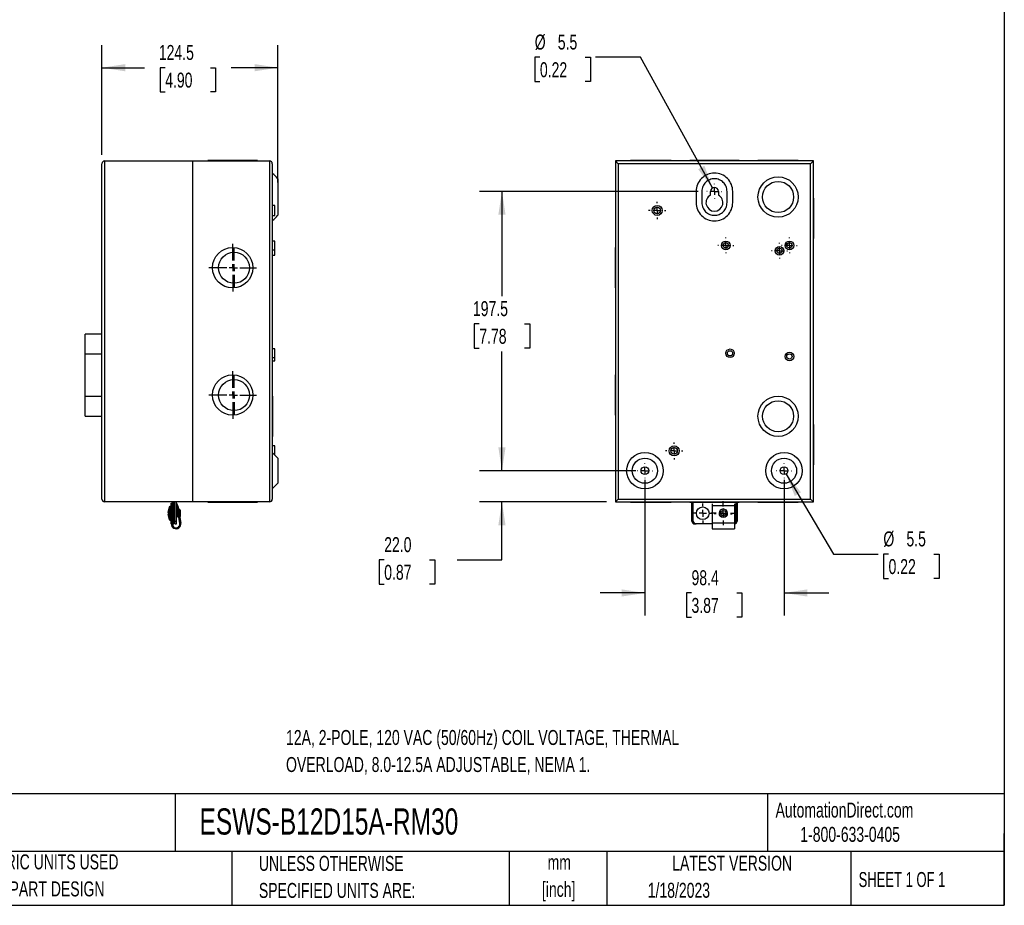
# Model space of a CAD drawing. Header units: millimetres. Extents: x 32 to 1365, y 32 to 1048.
# Tile 2 of 3: x 669 to 1365, y 32 to 658. Entities that reach past the tile are written whole.
import ezdxf

# ---------------------------------------------------------------- set-up
doc = ezdxf.new("R2010")
doc.units = ezdxf.units.MM
doc.header["$LTSCALE"] = 5
doc.linetypes.add('CENTERX2', pattern=[20.32, 12.7, -2.54, 2.54, -2.54])
doc.layers.add('CENTER', color=40, linetype='CENTERX2')
doc.layers.add('DIMENSIONS', color=140, linetype='Continuous', lineweight=25)
doc.layers.add('TEXT', color=140, linetype='Continuous', lineweight=25)
doc.styles.add('SLDTEXTSTYLE0', font='TXT', dxfattribs={"width": 0.7})
doc.styles.add('SLDTEXTSTYLE1', font='TXT', dxfattribs={"width": 0.65})
doc.dimstyles.new('SLDDIMSTYLE1', dxfattribs={"dimtxt": 10.790039, "dimasz": 16.51, "dimexe": 0, "dimexo": 0.0625, "dimgap": 2.69751, "dimtad": 0, "dimtih": 1, "dimtoh": 1, "dimdec": 1, "dimrnd": 1e-09, "dimzin": 12, "dimdsep": 46, "dimtxsty": 'SLDTEXTSTYLE0', "dimsah": 1, "dimcen": 0.09, "dimadec": 0, "dimazin": 3, "dimtfac": 1, "dimtdec": 1, "dimtofl": 0, "dimtmove": 0, "dimatfit": 3, "dimfxl": 0, "dimfrac": 2, "dimtolj": 1, "dimtzin": 12, "dimarcsym": 0})
doc.dimstyles.new('SLDDIMSTYLE2', dxfattribs={"dimtxt": 10.790039, "dimasz": 16.51, "dimexe": 0, "dimexo": 0.0625, "dimgap": 2.69751, "dimtad": 0, "dimtih": 1, "dimtoh": 1, "dimdec": 1, "dimrnd": 1e-09, "dimzin": 12, "dimdsep": 46, "dimtxsty": 'SLDTEXTSTYLE0', "dimsah": 1, "dimcen": 0.09, "dimadec": 0, "dimazin": 3, "dimtfac": 1, "dimtdec": 1, "dimtmove": 0, "dimatfit": 0, "dimfxl": 0, "dimfrac": 2, "dimtolj": 1, "dimtzin": 12, "dimarcsym": 0})
doc.dimstyles.new('SLDDIMSTYLE4', dxfattribs={"dimtxt": 10.790039, "dimasz": 16.51, "dimexe": 0, "dimexo": 0.0625, "dimgap": 2.69751, "dimtad": 0, "dimtih": 1, "dimtoh": 1, "dimdec": 1, "dimrnd": 1e-09, "dimzin": 4, "dimdsep": 46, "dimtxsty": 'SLDTEXTSTYLE0', "dimsah": 1, "dimcen": 0.09, "dimadec": 0, "dimazin": 1, "dimtfac": 1, "dimtdec": 1, "dimtmove": 0, "dimatfit": 0, "dimfxl": 0, "dimfrac": 2, "dimtolj": 1, "dimtzin": 12, "dimarcsym": 0})
doc.dimstyles.new('SLDDIMSTYLE5', dxfattribs={"dimtxt": 10.790039, "dimasz": 16.51, "dimexe": 0, "dimexo": 0.0625, "dimgap": 2.69751, "dimtad": 0, "dimtih": 1, "dimtoh": 1, "dimdec": 1, "dimrnd": 1e-09, "dimzin": 12, "dimdsep": 46, "dimtxsty": 'SLDTEXTSTYLE0', "dimsah": 1, "dimcen": 0, "dimadec": 0, "dimazin": 3, "dimtfac": 1, "dimtdec": 1, "dimtofl": 0, "dimtmove": 0, "dimatfit": 3, "dimfxl": 0, "dimfrac": 2, "dimtolj": 1, "dimtzin": 12, "dimarcsym": 0})
doc.dimstyles.new('SLDDIMSTYLE6', dxfattribs={"dimtxt": 10.790039, "dimasz": 16.51, "dimexe": 0, "dimexo": 0.0625, "dimgap": 2.69751, "dimtad": 0, "dimtih": 1, "dimtoh": 1, "dimdec": 1, "dimrnd": 1e-09, "dimzin": 12, "dimdsep": 46, "dimtxsty": 'SLDTEXTSTYLE0', "dimsah": 1, "dimcen": 0, "dimadec": 0, "dimazin": 3, "dimtfac": 1, "dimtdec": 1, "dimtofl": 0, "dimtmove": 0, "dimatfit": 3, "dimfxl": 0, "dimfrac": 2, "dimtolj": 1, "dimtzin": 12, "dimarcsym": 0})

# ---------------------------------------------------------------- blocks, each defined once
blk = doc.blocks.new('SW_NOTE_0')
at = {"layer": 'TEXT', "color": 0, "char_height": 10.5833, "attachment_point": 1, "style": 'SLDTEXTSTYLE0'}
for s, insert in [('12A, 2-POLE, 120 VAC (50/60Hz) COIL VOLTAGE, THERMAL', (0, 13.64)), ('OVERLOAD, 8.0-12.5A ADJUSTABLE, NEMA 1.', (0, -5.47))]:
    blk.add_mtext(s, dxfattribs=dict(at, insert=insert))
blk = doc.blocks.new('SW_NOTE_0_1')
at = {"layer": 'TEXT', "color": 0, "char_height": 10.583, "attachment_point": 2, "style": 'SLDTEXTSTYLE0'}
for s, insert in [('mm', (14.22, 13.64)), ('[inch]', (13.8, -5.47))]:
    blk.add_mtext(s, dxfattribs=dict(at, insert=insert))
blk = doc.blocks.new('SW_NOTE_0_2')
at = {"layer": 'TEXT', "color": 0, "char_height": 10.5833, "attachment_point": 1, "style": 'SLDTEXTSTYLE0'}
for s, insert in [('UNLESS OTHERWISE', (0, 13.64)), ('SPECIFIED UNITS ARE:', (0, -5.47))]:
    blk.add_mtext(s, dxfattribs=dict(at, insert=insert))
blk = doc.blocks.new('SW_NOTE_0_6')
at = {"layer": 'TEXT', "color": 0, "char_height": 10.5833, "attachment_point": 1, "style": 'SLDTEXTSTYLE0'}
for s, insert in [('METRIC UNITS USED', (0, 13.64)), ('FOR PART DESIGN', (0, -5.47))]:
    blk.add_mtext(s, dxfattribs=dict(at, insert=insert))
blk = doc.blocks.new('_D_2')
at = {"layer": 'DIMENSIONS'}
for p, q in [((727.01, 562.32), (727.01, 639.76)), ((851.51, 542.82), (851.51, 639.76)), ((727.01, 623.88), (757.13, 623.88)), ((771.76, 623.88), (768.13, 623.88)), ((768.13, 623.88), (768.13, 606.73)), ((803.82, 623.88), (807.44, 623.88)), ((807.44, 623.88), (807.44, 606.73)), ((851.51, 623.88), (818.44, 623.88)), ((768.13, 606.73), (771.76, 606.73)), ((807.44, 606.73), (803.82, 606.73))]:
    blk.add_line(p, q, dxfattribs=at)
for points in [[(727.01, 623.88), (743.52, 621.34), (743.52, 626.42)], [(851.51, 623.88), (835, 626.42), (835, 621.34)]]:
    blk.add_solid(points, dxfattribs=at)
at = {"layer": 'DIMENSIONS', "char_height": 10.583, "attachment_point": 1, "style": 'SLDTEXTSTYLE0'}
for s, insert in [('124.5', (767.27, 639.94)), ('4.90', (771.76, 620.38))]:
    blk.add_mtext(s, dxfattribs=dict(at, insert=insert))
blk = doc.blocks.new('SW_CENTERMARKSYMBOL_0')
at = {"layer": 'CENTER', "color": 0}
for p, q in [((0, 5.08), (0, 13.51)), ((-5.08, 0), (-13.51, 0)), ((0, 0), (-2.54, 0)), ((0, 0), (0, 2.54)), ((0, 0), (0, -2.54)), ((0, 0), (2.54, 0)), ((5.08, 0), (13.51, 0)), ((0, -5.08), (0, -13.51))]:
    blk.add_line(p, q, dxfattribs=at)
blk = doc.blocks.new('SW_CENTERMARKSYMBOL_1')
at = {"layer": 'CENTER', "color": 0}
for p, q in [((0, 5.08), (0, 13.51)), ((-5.08, 0), (-13.51, 0)), ((0, 0), (-2.54, 0)), ((0, 0), (0, 2.54)), ((0, 0), (0, -2.54)), ((0, 0), (2.54, 0)), ((5.08, 0), (13.51, 0)), ((0, -5.08), (0, -13.51))]:
    blk.add_line(p, q, dxfattribs=at)
blk = doc.blocks.new('SW_CENTERMARKSYMBOL_2')
at = {"layer": 'CENTER', "color": 0}
for p, q in [((0, 5.08), (0, 16.82)), ((-5.08, 0), (-16.82, 0)), ((0, 0), (-2.54, 0)), ((0, 0), (0, 2.54)), ((0, 0), (0, -2.54)), ((0, 0), (2.54, 0)), ((5.08, 0), (16.82, 0)), ((0, -5.08), (0, -16.82))]:
    blk.add_line(p, q, dxfattribs=at)
blk = doc.blocks.new('SW_CENTERMARKSYMBOL_3')
at = {"layer": 'CENTER', "color": 0}
for p, q in [((0, 5.08), (0, 16.82)), ((-5.08, 0), (-16.82, 0)), ((0, 0), (-2.54, 0)), ((0, 0), (0, 2.54)), ((0, 0), (0, -2.54)), ((0, 0), (2.54, 0)), ((5.08, 0), (16.82, 0)), ((0, -5.08), (0, -16.82))]:
    blk.add_line(p, q, dxfattribs=at)
blk = doc.blocks.new('_D_6')
at = {"layer": 'DIMENSIONS'}
for p, q in [((1148.61, 536.47), (994.07, 536.47)), ((1009.95, 536.47), (1009.95, 462.36)), ((993.92, 442.79), (990.29, 442.79)), ((990.29, 442.79), (990.29, 425.64)), ((1025.98, 442.79), (1029.6, 442.79)), ((1029.6, 442.79), (1029.6, 425.64)), ((990.29, 425.64), (993.92, 425.64)), ((1029.6, 425.64), (1025.98, 425.64)), ((1009.95, 338.97), (1009.95, 423.23)), ((1104.7, 338.97), (994.07, 338.97))]:
    blk.add_line(p, q, dxfattribs=at)
for points in [[(1009.95, 536.47), (1007.41, 519.96), (1012.49, 519.96)], [(1009.95, 338.97), (1012.49, 355.48), (1007.41, 355.48)]]:
    blk.add_solid(points, dxfattribs=at)
at = {"layer": 'DIMENSIONS', "char_height": 10.583, "attachment_point": 1, "style": 'SLDTEXTSTYLE0'}
for s, insert in [('197.5', (989.43, 458.85)), ('7.78', (993.92, 439.28))]:
    blk.add_mtext(s, dxfattribs=dict(at, insert=insert))
blk = doc.blocks.new('_D_7')
at = {"layer": 'DIMENSIONS'}
for p, q in [((1111.05, 332.62), (1111.05, 236.68)), ((1209.45, 332.62), (1209.45, 236.68)), ((1111.05, 252.55), (1079.3, 252.55)), ((1144.01, 252.55), (1140.38, 252.55)), ((1140.38, 252.55), (1140.38, 235.4)), ((1176.07, 252.55), (1179.69, 252.55)), ((1179.69, 252.55), (1179.69, 235.4)), ((1209.45, 252.55), (1241.2, 252.55)), ((1140.38, 235.4), (1144.01, 235.4)), ((1179.69, 235.4), (1176.07, 235.4))]:
    blk.add_line(p, q, dxfattribs=at)
for points in [[(1111.05, 252.55), (1094.54, 255.09), (1094.54, 250.01)], [(1209.45, 252.55), (1225.96, 250.01), (1225.96, 255.09)]]:
    blk.add_solid(points, dxfattribs=at)
at = {"layer": 'DIMENSIONS', "char_height": 10.583, "attachment_point": 1, "style": 'SLDTEXTSTYLE0'}
for s, insert in [('98.4', (1144.01, 268.61)), ('3.87', (1144.01, 249.05))]:
    blk.add_mtext(s, dxfattribs=dict(at, insert=insert))
blk = doc.blocks.new('_D_8')
at = {"layer": 'DIMENSIONS'}
for p, q in [((1009.95, 338.97), (1009.95, 370.72)), ((1104.7, 338.97), (994.07, 338.97)), ((1083.9, 316.97), (994.07, 316.97)), ((1009.95, 275.95), (1009.95, 316.97)), ((926.68, 275.95), (923.05, 275.95)), ((923.05, 275.95), (923.05, 258.8)), ((958.74, 275.95), (962.36, 275.95)), ((962.36, 275.95), (962.36, 258.8)), ((978.2, 275.95), (1009.95, 275.95)), ((923.05, 258.8), (926.68, 258.8)), ((962.36, 258.8), (958.74, 258.8))]:
    blk.add_line(p, q, dxfattribs=at)
for points in [[(1009.95, 338.97), (1012.49, 355.48), (1007.41, 355.48)], [(1009.95, 316.97), (1007.41, 300.46), (1012.49, 300.46)]]:
    blk.add_solid(points, dxfattribs=at)
at = {"layer": 'DIMENSIONS', "char_height": 10.583, "attachment_point": 1, "style": 'SLDTEXTSTYLE0'}
for s, insert in [('22.0', (926.68, 292.01)), ('0.87', (926.68, 272.45))]:
    blk.add_mtext(s, dxfattribs=dict(at, insert=insert))
blk = doc.blocks.new('_D_9')
at = {"layer": 'DIMENSIONS'}
for p, q in [((1210.85, 336.6), (1244.39, 280.01)), ((1244.39, 280.01), (1276.14, 280.01)), ((1283.38, 280.01), (1279.76, 280.01)), ((1279.76, 280.01), (1279.76, 262.86)), ((1315.45, 280.01), (1319.07, 280.01)), ((1319.07, 280.01), (1319.07, 262.86)), ((1279.76, 262.86), (1283.38, 262.86)), ((1319.07, 262.86), (1315.45, 262.86))]:
    blk.add_line(p, q, dxfattribs=at)
blk.add_solid([(1210.85, 336.6), (1217.08, 321.1), (1221.45, 323.69)], dxfattribs=at)
at = {"layer": 'DIMENSIONS', "char_height": 10.583, "attachment_point": 1, "style": 'SLDTEXTSTYLE0'}
for s, insert in [('%%c', (1279.72, 296.07)), ('5.5', (1296.02, 296.07)), ('0.22', (1283.38, 276.51))]:
    blk.add_mtext(s, dxfattribs=dict(at, insert=insert))
blk = doc.blocks.new('_D_10')
at = {"layer": 'DIMENSIONS'}
for p, q in [((1036.8, 631.25), (1033.18, 631.25)), ((1033.18, 631.25), (1033.18, 614.1)), ((1068.86, 631.25), (1072.49, 631.25)), ((1072.49, 631.25), (1072.49, 614.1)), ((1107.86, 631.25), (1076.11, 631.25)), ((1158.92, 538.88), (1107.86, 631.25)), ((1033.18, 614.1), (1036.8, 614.1)), ((1072.49, 614.1), (1068.86, 614.1))]:
    blk.add_line(p, q, dxfattribs=at)
blk.add_solid([(1158.92, 538.88), (1153.15, 554.55), (1148.71, 552.1)], dxfattribs=at)
at = {"layer": 'DIMENSIONS', "char_height": 10.583, "attachment_point": 1, "style": 'SLDTEXTSTYLE0'}
for s, insert in [('%%c', (1033.14, 647.31)), ('5.5', (1049.43, 647.31)), ('0.22', (1036.8, 627.75))]:
    blk.add_mtext(s, dxfattribs=dict(at, insert=insert))
blk = doc.blocks.new('SW_CENTERMARKSYMBOL_10')
at = {"layer": 'CENTER', "color": 0}
for p, q in [((0, 5.08), (0, 8.49)), ((-5.08, 0), (-8.49, 0)), ((0, 0), (-2.54, 0)), ((0, 0), (0, 2.54)), ((0, 0), (0, -2.54)), ((0, 0), (2.54, 0)), ((5.08, 0), (8.49, 0)), ((0, -5.08), (0, -8.49))]:
    blk.add_line(p, q, dxfattribs=at)
blk = doc.blocks.new('SW_CENTERMARKSYMBOL_11')
at = {"layer": 'CENTER', "color": 0}
for p, q in [((-5.08, 0), (-6.39, 0)), ((0, 0), (-2.54, 0)), ((0, 5.08), (0, 6.39)), ((0, 0), (0, 2.54)), ((0, 0), (0, -2.54)), ((0, 0), (2.54, 0)), ((5.08, 0), (6.39, 0)), ((0, -5.08), (0, -6.39))]:
    blk.add_line(p, q, dxfattribs=at)
blk = doc.blocks.new('SW_CENTERMARKSYMBOL_12')
at = {"layer": 'CENTER', "color": 0}
for p, q in [((-5.08, 0), (-5.59, 0)), ((0, 0), (-2.54, 0)), ((0, 5.08), (0, 5.59)), ((0, 0), (0, 2.54)), ((0, 0), (0, -2.54)), ((0, 0), (2.54, 0)), ((5.08, 0), (5.59, 0)), ((0, -5.08), (0, -5.59))]:
    blk.add_line(p, q, dxfattribs=at)
blk = doc.blocks.new('SW_CENTERMARKSYMBOL_13')
at = {"layer": 'CENTER', "color": 0}
for p, q in [((-5.08, 0), (-5.59, 0)), ((0, 0), (-2.54, 0)), ((0, 5.08), (0, 5.59)), ((0, 0), (0, 2.54)), ((0, 0), (0, -2.54)), ((0, 0), (2.54, 0)), ((5.08, 0), (5.59, 0)), ((0, -5.08), (0, -5.59))]:
    blk.add_line(p, q, dxfattribs=at)
blk = doc.blocks.new('SW_CENTERMARKSYMBOL_14')
at = {"layer": 'CENTER', "color": 0}
for p, q in [((-5.08, 0), (-5.59, 0)), ((0, 0), (-2.54, 0)), ((0, 5.08), (0, 5.59)), ((0, 0), (0, 2.54)), ((0, 0), (0, -2.54)), ((0, 0), (2.54, 0)), ((5.08, 0), (5.59, 0)), ((0, -5.08), (0, -5.59))]:
    blk.add_line(p, q, dxfattribs=at)
blk = doc.blocks.new('SW_CENTERMARKSYMBOL_15')
at = {"layer": 'CENTER', "color": 0}
for p, q in [((-5.08, 0), (-6.065, 0)), ((0, 0), (-2.54, 0)), ((0, 5.08), (0, 6.065)), ((0, 0), (0, 2.54)), ((0, 0), (0, -2.54)), ((0, 0), (2.54, 0)), ((5.08, 0), (6.065, 0)), ((0, -5.08), (0, -6.065))]:
    blk.add_line(p, q, dxfattribs=at)
blk = doc.blocks.new('SW_CENTERMARKSYMBOL_16')
at = {"layer": 'CENTER', "color": 0}
for p, q in [((-5.08, 0), (-6.065, 0)), ((0, 0), (-2.54, 0)), ((0, 5.08), (0, 6.065)), ((0, 0), (0, 2.54)), ((0, 0), (0, -2.54)), ((0, 0), (2.54, 0)), ((5.08, 0), (6.065, 0)), ((0, -5.08), (0, -6.065))]:
    blk.add_line(p, q, dxfattribs=at)
blk = doc.blocks.new('SW_CENTERMARKSYMBOL_17')
at = {"layer": 'CENTER', "color": 0}
for p, q in [((0, 5.08), (0, 7.04)), ((-5.08, 0), (-7.04, 0)), ((0, 0), (-2.54, 0)), ((0, 0), (0, 2.54)), ((0, 0), (0, -2.54)), ((0, 0), (2.54, 0)), ((5.08, 0), (7.04, 0)), ((0, -5.08), (0, -7.04))]:
    blk.add_line(p, q, dxfattribs=at)
blk = doc.blocks.new('SW_CENTERMARKSYMBOL_18')
at = {"layer": 'CENTER', "color": 0}
for p, q in [((-5.08, 0), (-5.29, 0)), ((0, 0), (-2.54, 0)), ((0, 5.08), (0, 5.29)), ((0, 0), (0, 2.54)), ((0, 0), (0, -2.54)), ((0, 0), (2.54, 0)), ((5.08, 0), (5.29, 0)), ((0, -5.08), (0, -5.29))]:
    blk.add_line(p, q, dxfattribs=at)
blk = doc.blocks.new('SW_CENTERMARKSYMBOL_19')
at = {"layer": 'CENTER', "color": 0}
for p, q in [((-5.08, 0), (-5.29, 0)), ((0, 0), (-2.54, 0)), ((0, 5.08), (0, 5.29)), ((0, 0), (0, 2.54)), ((0, 0), (0, -2.54)), ((0, 0), (2.54, 0)), ((5.08, 0), (5.29, 0)), ((0, -5.08), (0, -5.29))]:
    blk.add_line(p, q, dxfattribs=at)
blk = doc.blocks.new('SW_CENTERMARKSYMBOL_20')
at = {"layer": 'CENTER', "color": 0}
for p, q in [((-5.08, 0), (-5.29, 0)), ((0, 0), (-2.54, 0)), ((0, 5.08), (0, 5.29)), ((0, 0), (0, 2.54)), ((0, 0), (0, -2.54)), ((0, 0), (2.54, 0)), ((5.08, 0), (5.29, 0)), ((0, -5.08), (0, -5.29))]:
    blk.add_line(p, q, dxfattribs=at)

msp = doc.modelspace()

# ---------------------------------------------------------------- linework, layer by layer
for p, q in [((729.01, 316.97), (729.01, 557.97)), ((729.01, 557.97), (791.01, 557.97)), ((791.01, 557.97), (791.01, 316.97)), ((791.01, 557.97), (845.51, 557.97)), ((801.98, 558.27), (801.98, 557.97)), ((805.23, 558.27), (801.98, 558.27)), ((805.23, 558.27), (805.23, 557.97)), ((833.79, 558.27), (805.23, 558.27)), ((833.79, 557.97), (833.79, 558.27)), ((837.04, 558.27), (833.79, 558.27)), ((837.04, 557.97), (837.04, 558.27)), ((845.51, 557.97), (845.51, 316.97)), ((1230.25, 557.97), (1090.25, 557.97)), ((1092.25, 555.97), (1090.25, 557.97)), ((1090.25, 557.97), (1090.25, 316.97)), ((1100.97, 558.27), (1100.97, 557.97)), ((1129.53, 558.27), (1100.97, 558.27)), ((1129.53, 557.97), (1129.53, 558.27)), ((1142.72, 558.27), (1142.72, 557.97)), ((1177.78, 558.27), (1142.72, 558.27)), ((1177.78, 557.97), (1177.78, 558.27)), ((1190.97, 558.27), (1190.97, 557.97)), ((1219.53, 558.27), (1190.97, 558.27)), ((1219.53, 557.97), (1219.53, 558.27)), ((1228.25, 555.97), (1230.25, 557.97)), ((1230.25, 316.97), (1230.25, 557.97)), ((727.01, 318.97), (727.01, 555.97)), ((847.51, 555.97), (847.51, 318.97)), ((1228.25, 555.97), (1092.25, 555.97)), ((1092.25, 555.97), (1092.25, 318.97)), ((1228.25, 318.97), (1228.25, 555.97)), ((851.51, 536.47), (851.51, 528.47)), ((1147.34, 536.47), (1147.34, 528.47)), ((1151.34, 536.47), (1151.34, 528.47)), ((1157.5, 533.8), (1157.5, 536.47)), ((1163, 536.47), (1163, 533.8)), ((1169.16, 528.47), (1169.16, 536.47)), ((1173.16, 528.47), (1173.16, 536.47)), ((1230.55, 531.75), (1230.25, 531.75)), ((1230.55, 503.19), (1230.55, 531.75)), ((849.31, 526.49), (847.51, 526.49)), ((849.31, 522.97), (849.31, 526.49)), ((849.31, 519.44), (849.31, 522.97)), ((847.51, 519.44), (849.31, 519.44)), ((1230.25, 503.19), (1230.55, 503.19)), ((849.31, 501.32), (847.51, 501.32)), ((847.51, 495.22), (849.31, 495.22)), ((849.31, 498.27), (849.31, 501.32)), ((849.31, 495.22), (849.31, 498.27)), ((849.31, 494.47), (849.31, 495.22)), ((849.31, 491.42), (849.31, 494.47)), ((1090.25, 496.75), (1089.95, 496.75)), ((1089.95, 496.75), (1089.95, 468.19)), ((847.51, 491.42), (849.31, 491.42)), ((1089.95, 468.19), (1090.25, 468.19)), ((727.01, 435.47), (715.21, 435.47)), ((715.21, 421.57), (715.21, 435.47)), ((849.31, 425.02), (847.51, 425.02)), ((849.31, 421.97), (849.31, 425.02)), ((715.21, 391.37), (715.21, 421.57)), ((715.21, 421.57), (727.01, 421.57)), ((847.51, 418.92), (849.31, 418.92)), ((849.31, 418.92), (849.31, 421.97)), ((849.31, 416.72), (849.31, 418.92)), ((847.51, 416.72), (849.31, 416.72)), ((1090.25, 406.75), (1089.95, 406.75)), ((1089.95, 406.75), (1089.95, 378.19)), ((715.21, 377.47), (715.21, 391.37)), ((727.01, 391.37), (715.21, 391.37)), ((847.81, 391.72), (847.51, 391.72)), ((847.81, 377.47), (847.81, 391.72)), ((715.21, 377.47), (727.01, 377.47)), ((847.81, 363.22), (847.81, 377.47)), ((1089.95, 378.19), (1090.25, 378.19)), ((1230.55, 371.75), (1230.25, 371.75)), ((1230.55, 343.19), (1230.55, 371.75)), ((847.51, 363.22), (847.81, 363.22)), ((849.31, 356.49), (847.51, 356.49)), ((849.31, 352.97), (849.31, 356.49)), ((851.51, 347.88), (847.51, 351.88)), ((849.31, 350.08), (849.31, 352.97)), ((851.51, 347.88), (851.51, 330.06)), ((1230.25, 343.19), (1230.55, 343.19)), ((847.51, 326.06), (851.51, 330.06)), ((791.01, 316.97), (729.01, 316.97)), ((774.69, 313.4), (774.69, 309.45)), ((775.31, 313.62), (775.31, 308.87)), ((776.07, 301.37), (776.07, 315.97)), ((776.07, 315.97), (776.71, 315.97)), ((776.71, 316.97), (776.71, 303.37)), ((777.91, 303.37), (777.91, 316.97)), ((777.91, 315.67), (778.53, 315.85)), ((778.53, 303.37), (778.53, 316.97)), ((779.73, 303.37), (779.73, 316.97)), ((782.19, 301.83), (780.11, 314.1)), ((780.74, 314.2), (782.82, 301.94)), ((845.51, 316.97), (791.01, 316.97)), ((801.98, 316.97), (801.98, 316.67)), ((801.98, 316.67), (805.23, 316.67)), ((805.23, 316.97), (805.23, 316.67)), ((805.23, 316.67), (819.51, 316.67)), ((819.51, 316.67), (833.79, 316.67)), ((833.79, 316.67), (833.79, 316.97)), ((833.79, 316.67), (837.04, 316.67)), ((837.04, 316.67), (837.04, 316.97)), ((1092.25, 318.97), (1090.25, 316.97)), ((1090.25, 316.97), (1230.25, 316.97)), ((1092.25, 318.97), (1228.25, 318.97)), ((1100.97, 316.97), (1100.97, 316.67)), ((1100.97, 316.67), (1129.53, 316.67)), ((1129.53, 316.67), (1129.53, 316.97)), ((1142.72, 316.97), (1142.72, 316.67)), ((1142.72, 316.67), (1177.78, 316.67)), ((1144.25, 303.37), (1144.25, 316.67)), ((1145.25, 303.37), (1145.25, 316.67)), ((1158.55, 315.62), (1158.55, 314.2)), ((1174.45, 314.2), (1158.55, 314.2)), ((1158.55, 314.2), (1158.55, 301.94)), ((1174.45, 315.62), (1174.45, 314.2)), ((1174.45, 314.2), (1174.45, 301.94)), ((1175.25, 316.67), (1175.25, 303.37)), ((1176.25, 316.67), (1176.25, 303.37)), ((1177.78, 316.67), (1177.78, 316.97)), ((1190.97, 316.97), (1190.97, 316.67)), ((1190.97, 316.67), (1219.53, 316.67)), ((1219.53, 316.67), (1219.53, 316.97)), ((1230.25, 316.97), (1228.25, 318.97)), ((774.69, 308.29), (774.69, 304.34)), ((775.31, 308.87), (775.31, 304.12)), ((776.07, 311.37), (775.71, 311.37)), ((778.53, 311.37), (777.91, 311.37)), ((779.81, 311.44), (779.73, 311.37)), ((779.73, 311.37), (779.73, 311.37)), ((779.73, 311.37), (779.73, 308.87)), ((779.73, 308.87), (779.73, 306.37)), ((779.88, 311.37), (779.81, 311.44)), ((779.81, 311.44), (779.81, 306.29)), ((780.31, 311.37), (779.88, 311.37)), ((779.88, 311.37), (779.88, 308.87)), ((779.88, 308.87), (779.88, 306.37)), ((780.31, 311.37), (780.31, 308.87)), ((780.59, 311.25), (780.31, 311.25)), ((780.31, 308.87), (780.31, 306.37)), ((780.31, 306.49), (781.4, 306.49)), ((781.51, 311.25), (781.24, 311.25)), ((781.66, 311.86), (781.51, 311.25)), ((781.51, 309.67), (781.51, 311.25)), ((781.66, 308.87), (781.66, 311.86)), ((781.66, 308.8), (781.66, 308.87)), ((781.81, 308.87), (781.81, 311.91)), ((781.81, 307.91), (781.81, 308.87)), ((782.66, 310.87), (781.96, 311.86)), ((781.96, 311.86), (781.96, 308.87)), ((781.96, 308.87), (781.96, 306.99)), ((782.12, 306.09), (782.66, 306.87)), ((782.66, 306.87), (782.66, 310.87)), ((775.71, 306.37), (776.07, 306.37)), ((776.71, 303.37), (777.91, 303.37)), ((776.71, 303.37), (776.71, 301.37)), ((776.71, 301.37), (777.91, 301.37)), ((777.91, 306.37), (778.53, 306.37)), ((777.91, 301.37), (777.91, 303.37)), ((778.53, 303.37), (779.73, 303.37)), ((778.53, 301.37), (778.53, 303.37)), ((778.53, 301.37), (779.73, 301.37)), ((779.73, 306.37), (779.81, 306.29)), ((779.73, 306.37), (779.73, 306.37)), ((779.73, 301.37), (779.73, 303.37)), ((779.81, 306.29), (779.88, 306.37)), ((779.88, 306.37), (780.31, 306.37)), ((1147.25, 301.37), (1146.25, 301.37)), ((1158.55, 301.37), (1147.25, 301.37)), ((1158.55, 301.94), (1158.55, 297.97)), ((1174.45, 301.94), (1158.55, 301.94)), ((1174.45, 301.94), (1174.45, 297.97)), ((1158.55, 297.97), (1174.45, 297.97))]:
    msp.add_line(p, q)
at = {"flags": 128}
for points in [[(777.91, 314.92), (778.17, 315.09), (778.53, 315.21)], [(779.73, 314.83), (779.94, 314.57), (780.11, 314.1)]]:
    msp.add_lwpolyline(points, dxfattribs=at)
for centre, radius in [((1205.25, 532.47), 14.25), ((1205.25, 532.47), 11), ((1119.75, 522.97), 3.53), ((1119.75, 522.97), 2.33), ((819.51, 482.47), 14.28), ((1168.25, 498.27), 3.05), ((1168.25, 498.27), 1.85), ((1206.25, 494.47), 3.05), ((1206.25, 494.47), 1.85), ((1213.25, 498.27), 3.05), ((1213.25, 498.27), 1.85), ((820.44, 482.47), 10.97), ((1171.25, 421.97), 3.05), ((1171.25, 421.97), 1.85), ((1213.25, 419.77), 3.05), ((1213.25, 419.77), 1.85), ((819.51, 392.47), 14.28), ((820.44, 392.47), 10.97), ((1205.25, 377.47), 14.25), ((1205.25, 377.47), 11), ((1131.75, 352.97), 3.53), ((1131.75, 352.97), 2.33), ((1111.05, 338.97), 12.91), ((1209.45, 338.97), 12.91), ((1111.05, 338.97), 8.91), ((1111.05, 338.97), 2.75), ((1209.45, 338.97), 8.91), ((1209.45, 338.97), 2.75), ((1152, 308.87), 4.5), ((1166.5, 308.87), 2)]:
    msp.add_circle(centre, radius)
for centre, radius, start, end in [((729.01, 555.97), 2, 90, 180), ((845.51, 555.97), 2, 0, 90), ((1160.25, 536.47), 2.75, 0, 180), ((1160.25, 528.47), 6, 117.27961, 62.72039), ((729.01, 318.97), 2, 180, 270), ((778.77, 313.87), 2, 9.62573, 61.3146), ((845.51, 318.97), 2, 270, 0), ((1166.5, 308.87), 3.04, 360, 180), ((1166.5, 308.87), 3.04, 180, 198.48202), ((1166.5, 308.87), 2.99, 0, 180), ((1166.5, 308.87), 2.99, 180, 218.86299), ((1166.5, 308.87), 2.99, 321.13701, 0), ((1166.5, 308.87), 3.04, 341.51798, 360), ((779.47, 301.37), 3.4, 180, 9.62573), ((779.47, 301.37), 2.76, 180, 9.62573), ((1146.25, 303.37), 2, 180, 270), ((1147.25, 303.37), 2, 180, 270), ((1173.25, 303.37), 2, 306.8699, 0), ((1174.25, 303.37), 2, 275.73917, 0)]:
    msp.add_arc(centre, radius, start, end)
msp.add_ellipse((1166.5, 309.76), major_axis=(0, 3.66), ratio=0.970223, start_param=2.426356, end_param=3.856829)
for points, knots in [([(851.51, 545.38), (850.84, 546.05), (849.51, 547.38), (848.18, 548.71), (847.51, 549.38)], [0, 0, 0, 0, 0.5, 1, 1, 1, 1]), ([(851.51, 545.36), (851.51, 545.35), (851.51, 545.33), (851.51, 545), (851.51, 544.43), (851.51, 543.63), (851.51, 542.63), (851.51, 541.45), (851.51, 540.13), (851.51, 538.7), (851.51, 537.47), (851.51, 536.71), (851.51, 536.47)], [0, 0, 0, 0, 0.089989, 0.195601, 0.304269, 0.409901, 0.518578, 0.624305, 0.733085, 0.83888, 0.947746, 1, 1, 1, 1]), ([(851.51, 528.47), (851.51, 527.94), (851.51, 526.87), (851.51, 525.36), (851.51, 523.95), (851.51, 522.72), (851.51, 521.65), (851.51, 520.78), (851.51, 520.11), (851.51, 519.71), (851.51, 519.53), (851.51, 519.57), (851.51, 519.58)], [0, 0, 0, 0, 0.113032, 0.229802, 0.335964, 0.44522, 0.551206, 0.660275, 0.766267, 0.875346, 0.981277, 1, 1, 1, 1]), ([(847.51, 515.56), (848.18, 516.22), (849.51, 517.56), (850.84, 518.89), (851.51, 519.56)], [0, 0, 0, 0, 0.5, 1, 1, 1, 1]), ([(774.69, 313.4), (774.44, 312.77), (773.94, 311.51), (773.8, 310.17), (773.73, 309.49)], [0, 0, 0, 0, 0.499493, 1, 1, 1, 1]), ([(775.71, 313.54), (775.64, 313.56), (775.51, 313.61), (775.37, 313.62), (775.31, 313.62)], [0, 0, 0, 0, 0.56, 1, 1, 1, 1]), ([(775.71, 313.53), (775.71, 313.53), (775.71, 313.62), (775.71, 313.3), (775.71, 312.57), (775.71, 311.35), (775.71, 310.05), (775.71, 309.2), (775.71, 308.87)], [0, 0, 0, 0, 0.0047049, 0.2195029, 0.4343009, 0.6490989, 0.8638969, 1, 1, 1, 1]), ([(773.73, 308.24), (773.8, 307.57), (773.94, 306.22), (774.44, 304.97), (774.69, 304.34)], [0, 0, 0, 0, 0.500507, 1, 1, 1, 1]), ([(773.74, 309.57), (773.74, 309.57), (773.72, 309.57), (773.87, 309.56), (774.21, 309.51), (774.53, 309.47), (774.69, 309.45)], [0, 0, 0, 0, 0.064033, 0.457901, 0.727174, 1, 1, 1, 1]), ([(774.69, 308.29), (774.43, 308.26), (773.96, 308.19), (773.74, 308.17), (773.74, 308.16), (773.74, 308.16)], [0, 0, 0, 0, 0.473459, 0.867539, 1, 1, 1, 1]), ([(775.71, 308.87), (775.71, 308.51), (775.71, 307.63), (775.71, 306.31), (775.71, 305.14), (775.71, 304.35), (775.71, 304.25), (775.71, 304.21)], [0, 0, 0, 0, 0.146346, 0.360946, 0.575546, 0.790147, 1, 1, 1, 1]), ([(781.81, 311.91), (781.78, 311.91), (781.73, 311.9), (781.68, 311.88), (781.66, 311.86)], [0, 0, 0, 0, 0.56, 1, 1, 1, 1]), ([(781.96, 311.86), (781.94, 311.88), (781.89, 311.9), (781.84, 311.91), (781.81, 311.91)], [0, 0, 0, 0, 0.5, 1, 1, 1, 1])]:
    msp.add_open_spline(points, degree=3, knots=knots)
for points in [[(1173.16, 536.47), (1173.16, 538.1), (1172.53, 541.41), (1169.73, 545.73), (1165.41, 548.68), (1160.25, 549.73), (1155.09, 548.68), (1150.77, 545.73), (1147.96, 541.41), (1147.34, 538.1), (1147.34, 536.47)], [(1169.16, 536.47), (1169.16, 537.68), (1168.66, 540.06), (1166.64, 543.01), (1163.69, 544.93), (1160.25, 545.6), (1156.81, 544.93), (1153.86, 543.01), (1151.83, 540.06), (1151.34, 537.68), (1151.34, 536.47)], [(1147.34, 528.47), (1147.34, 526.84), (1147.96, 523.53), (1150.77, 519.21), (1155.09, 516.26), (1160.25, 515.21), (1165.41, 516.26), (1169.73, 519.21), (1172.53, 523.53), (1173.16, 526.84), (1173.16, 528.47)], [(1151.34, 528.47), (1151.34, 527.26), (1151.83, 524.88), (1153.86, 521.93), (1156.81, 520), (1160.25, 519.33), (1163.69, 520), (1166.64, 521.93), (1168.66, 524.88), (1169.16, 527.26), (1169.16, 528.47)], [(775.31, 313.62), (775.2, 313.61), (774.97, 313.59), (774.78, 313.46), (774.69, 313.4)], [(774.69, 309.45), (774.75, 309.44), (774.83, 309.43), (774.91, 309.42)], [(774.91, 308.32), (774.83, 308.31), (774.75, 308.3), (774.69, 308.29)], [(774.91, 309.42), (774.91, 309.23), (774.91, 309.04), (774.91, 308.87)], [(775.31, 308.87), (775.18, 308.87), (775.04, 308.87), (774.91, 308.87)], [(774.91, 308.87), (774.91, 308.7), (774.91, 308.51), (774.91, 308.32)], [(775.71, 308.87), (775.58, 308.87), (775.45, 308.87), (775.31, 308.87)], [(781.81, 308.87), (781.76, 308.87), (781.7, 308.87), (781.66, 308.87)], [(781.96, 308.87), (781.92, 308.87), (781.86, 308.87), (781.81, 308.87)], [(1163.5, 308.87), (1163.47, 308.87), (1163.46, 308.87), (1163.46, 308.87)], [(1163.61, 307.91), (1163.73, 307.56), (1163.92, 307.25), (1164.17, 306.99)], [(1168.83, 306.99), (1169.08, 307.25), (1169.27, 307.56), (1169.38, 307.91)], [(1169.49, 308.87), (1169.52, 308.87), (1169.54, 308.87), (1169.54, 308.87)], [(774.69, 304.34), (774.78, 304.27), (774.97, 304.15), (775.2, 304.13), (775.31, 304.12)], [(775.31, 304.12), (775.38, 304.12), (775.52, 304.13), (775.64, 304.18), (775.71, 304.2)]]:
    msp.add_open_spline(points, degree=3)
at = {"layer": 'TEXT'}
for p, q in [((1365.25, 1047.75), (1365.25, 31.75)), ((1365.25, 110.63), (31.75, 110.63)), ((778.79, 110.63), (778.79, 69.85)), ((1197.88, 110.63), (1197.88, 69.85)), ((1365.25, 31.75), (1365.25, 82.55)), ((1365.25, 69.85), (31.75, 69.85)), ((818.9, 69.85), (818.9, 31.75)), ((1015.12, 69.85), (1015.12, 31.75)), ((1084.06, 69.85), (1084.06, 31.75)), ((1256.74, 69.85), (1256.74, 31.75)), ((31.75, 31.75), (1365.25, 31.75))]:
    msp.add_line(p, q, dxfattribs=at)

# ---------------------------------------------------------------- block references
at = {"layer": 'CENTER'}
for name, p in [('SW_CENTERMARKSYMBOL_20', (1160.25, 536.47)), ('SW_CENTERMARKSYMBOL_16', (1119.75, 522.97)), ('SW_CENTERMARKSYMBOL_14', (1168.25, 498.27)), ('SW_CENTERMARKSYMBOL_12', (1213.25, 498.27)), ('SW_CENTERMARKSYMBOL_2', (819.51, 482.47)), ('SW_CENTERMARKSYMBOL_0', (820.44, 482.47)), ('SW_CENTERMARKSYMBOL_13', (1206.25, 494.47)), ('SW_CENTERMARKSYMBOL_3', (819.51, 392.47)), ('SW_CENTERMARKSYMBOL_1', (820.44, 392.47)), ('SW_CENTERMARKSYMBOL_15', (1131.75, 352.97)), ('SW_CENTERMARKSYMBOL_19', (1111.05, 338.97)), ('SW_CENTERMARKSYMBOL_18', (1209.45, 338.97)), ('SW_CENTERMARKSYMBOL_17', (1152, 308.87)), ('SW_CENTERMARKSYMBOL_10', (1166.5, 308.87)), ('SW_CENTERMARKSYMBOL_11', (1166.5, 308.57))]:
    msp.add_blockref(name, p, dxfattribs=at)
at = {"layer": 'TEXT'}
for name, p in [('SW_NOTE_0', (857.24, 142.03)), ('SW_NOTE_0_6', (638.02, 54.11)), ('SW_NOTE_0_2', (838.04, 53.03)), ('SW_NOTE_0_1', (1036.27, 53.78))]:
    msp.add_blockref(name, p, dxfattribs=at)

# ---------------------------------------------------------------- texts
for s, insert, char_height, attachment_point, style in [('AutomationDirect.com', (1203.47, 104.38), 10.5833, 1, 'SLDTEXTSTYLE0'), ('ESWS-B12D15A-RM30', (796.04, 100.25), 18.5208, 1, 'SLDTEXTSTYLE0'), ('1-800-633-0405', (1220.96, 87.19), 10.5833, 1, 'SLDTEXTSTYLE0'), ('LATEST VERSION', (1172.76, 66.82), 10.5833, 2, 'SLDTEXTSTYLE0'), ('SHEET 1 OF 1', (1262.21, 55.26), 10.5833, 1, 'SLDTEXTSTYLE1'), ('1/18/2023', (1113.06, 47.66), 10.583, 1, 'SLDTEXTSTYLE0')]:
    msp.add_mtext(s, dxfattribs=dict(at, insert=insert, char_height=char_height, attachment_point=attachment_point, style=style))

# ---------------------------------------------------------------- dimensions: what is measured, and where the dimension line sits
at = {"layer": 'DIMENSIONS'}
for p1, p2, dimstyle, picture, middle in [((1161.58, 534.06), (1158.92, 538.88), 'SLDDIMSTYLE6', '_D_10', (1052.83, 631.25)), ((1208.05, 341.33), (1210.85, 336.6), 'SLDDIMSTYLE5', '_D_9', (1299.41, 280.01))]:
    dim = msp.add_diameter_dim_2p(p1=p1, p2=p2, dimstyle=dimstyle, dxfattribs=at)
    dim.commit()
    dim.dimension.update_dxf_attribs({"geometry": picture, "text_midpoint": middle, "dimtype": 163})
dim = msp.add_linear_dim(base=(727.01, 623.88), p1=(851.51, 536.47), p2=(727.01, 555.97), dimstyle='SLDDIMSTYLE1', dxfattribs=at)
dim.commit()
dim.dimension.update_dxf_attribs({"geometry": '_D_2', "text_midpoint": (787.79, 623.88), "dimtype": 160})
for base, p1, p2, angle, dimstyle, picture, middle in [((1009.95, 338.97), (1154.96, 536.47), (1111.05, 338.97), 90, 'SLDDIMSTYLE1', '_D_6', (1009.95, 442.79)), ((1009.95, 338.97), (1090.25, 316.97), (1111.05, 338.97), 90, 'SLDDIMSTYLE4', '_D_8', (1009.95, 275.95)), ((1209.45, 252.55), (1111.05, 338.97), (1209.45, 338.97), 0, 'SLDDIMSTYLE2', '_D_7', (1160.04, 252.55))]:
    dim = msp.add_linear_dim(base=base, p1=p1, p2=p2, angle=angle, dimstyle=dimstyle, dxfattribs=at)
    dim.commit()
    dim.dimension.update_dxf_attribs({"geometry": picture, "text_midpoint": middle, "dimtype": 160})

doc.saveas('drawing.dxf')
